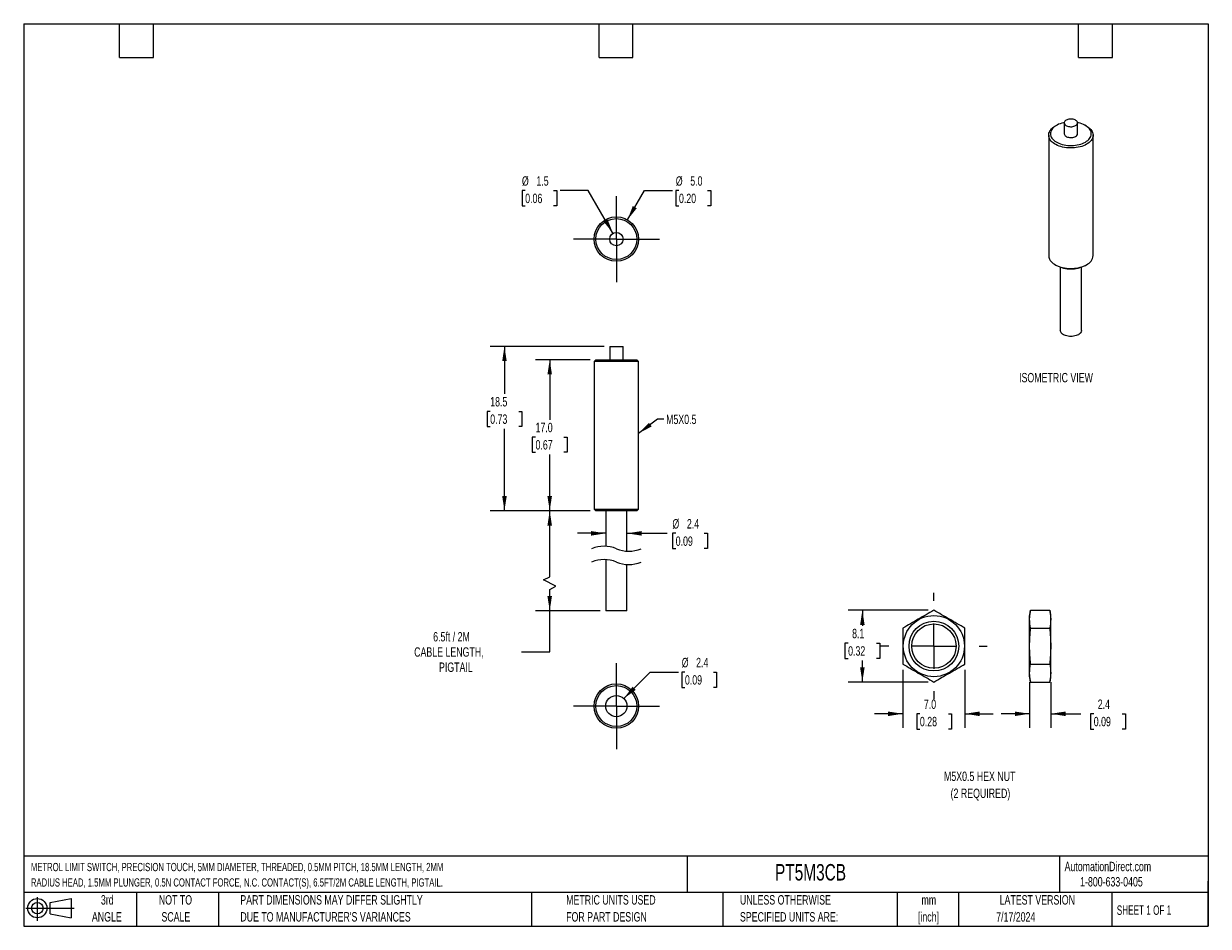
# Model space of a CAD drawing. Header units: millimetres. Extents: x 3 to 137, y 3 to 105.
import ezdxf

# ---------------------------------------------------------------- set-up
doc = ezdxf.new("R2010")
doc.units = ezdxf.units.MM
doc.header["$LTSCALE"] = 0.5
doc.linetypes.add('CENTERX2', pattern=[20.32, 12.7, -2.54, 2.54, -2.54])
doc.layers.add('CENTER', color=40, linetype='CENTERX2')
doc.layers.add('DIMENSIONS', color=140, linetype='Continuous', lineweight=25)
doc.layers.add('TEXT', color=140, linetype='Continuous', lineweight=25)
doc.styles.add('SLDTEXTSTYLE0', font='TXT', dxfattribs={"width": 0.7})
doc.styles.add('SLDTEXTSTYLE1', font='TXT', dxfattribs={"width": 0.65})
doc.dimstyles.new('SLDDIMSTYLE0', dxfattribs={"dimtxt": 1.079004, "dimasz": 1.651, "dimexe": 0, "dimexo": 0.0625, "dimgap": 0.269751, "dimtad": 0, "dimtih": 1, "dimtoh": 1, "dimrnd": 1e-09, "dimzin": 12, "dimdsep": 46, "dimtxsty": 'SLDTEXTSTYLE0', "dimsah": 1, "dimcen": 0, "dimadec": 0, "dimazin": 3, "dimtfac": 1, "dimtofl": 0, "dimtmove": 0, "dimatfit": 3, "dimfxl": 0, "dimfrac": 2, "dimtolj": 1, "dimtzin": 12, "dimarcsym": 0})
doc.dimstyles.new('SLDDIMSTYLE1', dxfattribs={"dimtxt": 1.079004, "dimasz": 1.651, "dimexe": 0, "dimexo": 0.0625, "dimgap": 0.269751, "dimtad": 0, "dimtih": 1, "dimtoh": 1, "dimrnd": 1e-09, "dimzin": 12, "dimdsep": 46, "dimtxsty": 'SLDTEXTSTYLE0', "dimsah": 1, "dimcen": 0.09, "dimadec": 0, "dimazin": 3, "dimtfac": 1, "dimtofl": 0, "dimtmove": 0, "dimatfit": 3, "dimfxl": 0, "dimfrac": 2, "dimtolj": 1, "dimtzin": 12, "dimarcsym": 0})
doc.dimstyles.new('SLDDIMSTYLE2', dxfattribs={"dimtxt": 1.079004, "dimasz": 1.651, "dimexe": 0, "dimexo": 0.0625, "dimgap": 0.269751, "dimtad": 0, "dimtih": 1, "dimtoh": 1, "dimrnd": 1e-09, "dimzin": 4, "dimdsep": 46, "dimtxsty": 'SLDTEXTSTYLE0', "dimsah": 1, "dimcen": 0.09, "dimadec": 0, "dimazin": 1, "dimtfac": 1, "dimtofl": 0, "dimtmove": 0, "dimatfit": 3, "dimfxl": 0, "dimfrac": 2, "dimtolj": 1, "dimtzin": 12, "dimarcsym": 0})
doc.dimstyles.new('SLDDIMSTYLE3', dxfattribs={"dimtxt": 1.079004, "dimasz": 1.651, "dimexe": 0, "dimexo": 0.0625, "dimgap": 0.269751, "dimtad": 0, "dimtih": 1, "dimtoh": 1, "dimrnd": 1e-09, "dimzin": 12, "dimdsep": 46, "dimtxsty": 'SLDTEXTSTYLE0', "dimsah": 1, "dimcen": 0.09, "dimadec": 0, "dimazin": 3, "dimtfac": 1, "dimtmove": 0, "dimatfit": 0, "dimfxl": 0, "dimfrac": 2, "dimtolj": 1, "dimtzin": 12, "dimarcsym": 0})
doc.dimstyles.new('SLDDIMSTYLE4', dxfattribs={"dimtxt": 1.079004, "dimasz": 1.651, "dimexe": 0, "dimexo": 0.0625, "dimgap": 0.269751, "dimtad": 0, "dimtih": 1, "dimtoh": 1, "dimrnd": 1e-09, "dimzin": 4, "dimdsep": 46, "dimtxsty": 'SLDTEXTSTYLE0', "dimsah": 1, "dimcen": 0, "dimadec": 0, "dimazin": 1, "dimtfac": 1, "dimtofl": 0, "dimtmove": 0, "dimatfit": 3, "dimfxl": 0, "dimfrac": 2, "dimtolj": 1, "dimtzin": 12, "dimarcsym": 0})
doc.dimstyles.new('SLDDIMSTYLE5', dxfattribs={"dimtxt": 1.079004, "dimasz": 1.651, "dimexe": 0, "dimexo": 0.0625, "dimgap": 0.269751, "dimtad": 0, "dimtih": 1, "dimtoh": 1, "dimrnd": 1e-09, "dimzin": 4, "dimdsep": 46, "dimtxsty": 'SLDTEXTSTYLE0', "dimsah": 1, "dimcen": 0.09, "dimadec": 0, "dimazin": 1, "dimtfac": 1, "dimtmove": 0, "dimatfit": 0, "dimfxl": 0, "dimfrac": 2, "dimtolj": 1, "dimtzin": 12, "dimarcsym": 0})

# ---------------------------------------------------------------- blocks, each defined once
blk = doc.blocks.new('Block11')
at = {"color": 7, "linetype": 'Continuous', "lineweight": 18}
for p, q in [((0, 1.44), (5.44, 1.44)), ((1.29, 2.66), (1.29, 0)), ((2.74, 2.08), (5.09, 2.52)), ((2.74, 0.8), (2.74, 2.08)), ((5.09, 2.52), (5.09, 0.37)), ((2.74, 0.8), (5.09, 0.37))]:
    blk.add_line(p, q, dxfattribs=at)
for radius in [1.08, 0.643]:
    blk.add_circle((1.29, 1.44), radius, dxfattribs=at)
blk = doc.blocks.new('Block12')
at = {"color": 7, "linetype": 'Continuous'}
blk.add_blockref('Block11', (0, 0), dxfattribs=at)
blk = doc.blocks.new('_D')
at = {"layer": 'DIMENSIONS'}
for p, q in [((70.73, 28.81), (73.71, 31.79)), ((73.71, 31.79), (76.89, 31.79)), ((77.61, 31.79), (77.25, 31.79)), ((77.25, 31.79), (77.25, 30.07)), ((80.82, 31.79), (81.18, 31.79)), ((81.18, 31.79), (81.18, 30.07)), ((77.25, 30.07), (77.61, 30.07)), ((81.18, 30.07), (80.82, 30.07))]:
    blk.add_line(p, q, dxfattribs=at)
blk.add_solid([(70.73, 28.81), (72.08, 29.79), (71.72, 30.15)], dxfattribs=at)
at = {"layer": 'DIMENSIONS', "char_height": 1.058, "attachment_point": 1, "style": 'SLDTEXTSTYLE0'}
for s, insert in [('%%c', (77.25, 33.39)), ('2.4', (78.87, 33.39)), ('0.09', (77.61, 31.44))]:
    blk.add_mtext(s, dxfattribs=dict(at, insert=insert))
blk = doc.blocks.new('SW_CENTERMARKSYMBOL_0')
at = {"layer": 'CENTER', "color": 0}
for p, q in [((0, 2.54), (0, 4.84)), ((0, 0), (0, 2.54)), ((-2.54, 0), (-4.84, 0)), ((0, 0), (-2.54, 0)), ((0, 0), (0, -2.54)), ((0, 0), (2.54, 0)), ((2.54, 0), (4.84, 0)), ((0, -2.54), (0, -4.84))]:
    blk.add_line(p, q, dxfattribs=at)
blk = doc.blocks.new('_D_1')
at = {"layer": 'DIMENSIONS'}
for p, q in [((66.95, 49.95), (60.8, 49.95)), ((62.39, 42.51), (62.39, 49.95)), ((61.68, 42.16), (62.39, 42.51)), ((63.09, 41.45), (61.68, 42.16)), ((62.39, 41.1), (63.09, 41.45)), ((62.39, 38.69), (62.39, 41.1)), ((68.06, 38.69), (60.8, 38.69)), ((62.39, 34.08), (62.39, 38.69)), ((59.21, 34.08), (62.39, 34.08))]:
    blk.add_line(p, q, dxfattribs=at)
for points in [[(62.39, 49.95), (62.13, 48.29), (62.64, 48.29)], [(62.39, 38.69), (62.64, 40.34), (62.13, 40.34)]]:
    blk.add_solid(points, dxfattribs=at)
at = {"layer": 'DIMENSIONS', "attachment_point": 1, "style": 'SLDTEXTSTYLE0'}
for s, insert, char_height in [('6.5ft / 2M', (49.27, 36.3), 1.058), ('CABLE LENGTH,', (47.13, 34.58), 1.0583), ('PIGTAIL', (49.93, 32.87), 1.058)]:
    blk.add_mtext(s, dxfattribs=dict(at, insert=insert, char_height=char_height))
blk = doc.blocks.new('_D_2')
at = {"layer": 'DIMENSIONS'}
for p, q in [((66.95, 66.95), (60.8, 66.95)), ((62.39, 66.95), (62.39, 60.2)), ((60.79, 58.25), (60.42, 58.25)), ((60.42, 58.25), (60.42, 56.53)), ((63.99, 58.25), (64.35, 58.25)), ((64.35, 58.25), (64.35, 56.53)), ((60.42, 56.53), (60.79, 56.53)), ((62.39, 49.95), (62.39, 56.29)), ((64.35, 56.53), (63.99, 56.53)), ((66.95, 49.95), (60.8, 49.95))]:
    blk.add_line(p, q, dxfattribs=at)
for points in [[(62.39, 66.95), (62.13, 65.29), (62.64, 65.29)], [(62.39, 49.95), (62.64, 51.6), (62.13, 51.6)]]:
    blk.add_solid(points, dxfattribs=at)
at = {"layer": 'DIMENSIONS', "char_height": 1.058, "attachment_point": 1, "style": 'SLDTEXTSTYLE0'}
for s, insert in [('17.0', (60.79, 59.85)), ('0.67', (60.79, 57.9))]:
    blk.add_mtext(s, dxfattribs=dict(at, insert=insert))
blk = doc.blocks.new('_D_3')
at = {"layer": 'DIMENSIONS'}
for p, q in [((68.5, 68.45), (55.7, 68.45)), ((57.29, 68.45), (57.29, 63.1)), ((55.69, 61.14), (55.33, 61.14)), ((55.33, 61.14), (55.33, 59.43)), ((58.9, 61.14), (59.26, 61.14)), ((59.26, 61.14), (59.26, 59.43)), ((55.33, 59.43), (55.69, 59.43)), ((57.29, 49.95), (57.29, 59.18)), ((59.26, 59.43), (58.9, 59.43)), ((66.95, 49.95), (55.7, 49.95))]:
    blk.add_line(p, q, dxfattribs=at)
for points in [[(57.29, 68.45), (57.04, 66.79), (57.55, 66.79)], [(57.29, 49.95), (57.55, 51.6), (57.04, 51.6)]]:
    blk.add_solid(points, dxfattribs=at)
at = {"layer": 'DIMENSIONS', "char_height": 1.058, "attachment_point": 1, "style": 'SLDTEXTSTYLE0'}
for s, insert in [('18.5', (55.69, 62.75)), ('0.73', (55.69, 60.79))]:
    blk.add_mtext(s, dxfattribs=dict(at, insert=insert))
blk = doc.blocks.new('_D_4')
at = {"layer": 'DIMENSIONS'}
for p, q in [((68.7, 47.41), (65.52, 47.41)), ((71.08, 47.41), (75.6, 47.41)), ((76.57, 47.41), (76.21, 47.41)), ((76.21, 47.41), (76.21, 45.69)), ((79.78, 47.41), (80.14, 47.41)), ((80.14, 47.41), (80.14, 45.69)), ((76.21, 45.69), (76.57, 45.69)), ((80.14, 45.69), (79.78, 45.69))]:
    blk.add_line(p, q, dxfattribs=at)
for points in [[(68.7, 47.41), (67.05, 47.66), (67.05, 47.15)], [(71.08, 47.41), (72.73, 47.15), (72.73, 47.66)]]:
    blk.add_solid(points, dxfattribs=at)
at = {"layer": 'DIMENSIONS', "char_height": 1.058, "attachment_point": 1, "style": 'SLDTEXTSTYLE0'}
for s, insert in [('%%c', (76.2, 49.01)), ('2.4', (77.83, 49.01)), ('0.09', (76.57, 47.06))]:
    blk.add_mtext(s, dxfattribs=dict(at, insert=insert))
blk = doc.blocks.new('_D_5')
at = {"layer": 'DIMENSIONS'}
for p, q in [((71.14, 82.69), (73.04, 85.99)), ((73.04, 85.99), (76.22, 85.99)), ((76.94, 85.99), (76.58, 85.99)), ((76.58, 85.99), (76.58, 84.28)), ((80.15, 85.99), (80.51, 85.99)), ((80.51, 85.99), (80.51, 84.28)), ((76.58, 84.28), (76.94, 84.28)), ((80.51, 84.28), (80.15, 84.28))]:
    blk.add_line(p, q, dxfattribs=at)
blk.add_solid([(71.14, 82.69), (72.18, 84), (71.74, 84.25)], dxfattribs=at)
at = {"layer": 'DIMENSIONS', "char_height": 1.058, "attachment_point": 1, "style": 'SLDTEXTSTYLE0'}
for s, insert in [('%%c', (76.58, 87.6)), ('5.0', (78.21, 87.6)), ('0.20', (76.94, 85.64))]:
    blk.add_mtext(s, dxfattribs=dict(at, insert=insert))
blk = doc.blocks.new('_D_6')
at = {"layer": 'DIMENSIONS'}
for p, q in [((59.63, 85.99), (59.27, 85.99)), ((59.27, 85.99), (59.27, 84.28)), ((62.83, 85.99), (63.2, 85.99)), ((63.2, 85.99), (63.2, 84.28)), ((66.73, 85.99), (63.56, 85.99)), ((69.51, 81.18), (66.73, 85.99)), ((59.27, 84.28), (59.63, 84.28)), ((63.2, 84.28), (62.83, 84.28))]:
    blk.add_line(p, q, dxfattribs=at)
blk.add_solid([(69.51, 81.18), (68.91, 82.74), (68.47, 82.48)], dxfattribs=at)
at = {"layer": 'DIMENSIONS', "char_height": 1.058, "attachment_point": 1, "style": 'SLDTEXTSTYLE0'}
for s, insert in [('%%c', (59.26, 87.6)), ('1.5', (60.89, 87.6)), ('0.06', (59.63, 85.64))]:
    blk.add_mtext(s, dxfattribs=dict(at, insert=insert))
blk = doc.blocks.new('SW_CENTERMARKSYMBOL_1')
at = {"layer": 'CENTER', "color": 0}
for p, q in [((0, 2.54), (0, 4.84)), ((0, 0), (0, 2.54)), ((-2.54, 0), (-4.84, 0)), ((0, 0), (-2.54, 0)), ((0, 0), (0, -2.54)), ((0, 0), (2.54, 0)), ((2.54, 0), (4.84, 0)), ((0, -2.54), (0, -4.84))]:
    blk.add_line(p, q, dxfattribs=at)
blk = doc.blocks.new('_D_7')
at = {"layer": 'DIMENSIONS'}
for p, q in [((102.13, 32.06), (102.13, 25.51)), ((109.13, 32.06), (109.13, 25.51)), ((102.13, 27.1), (98.96, 27.1)), ((104.06, 27.1), (103.7, 27.1)), ((103.7, 27.1), (103.7, 25.38)), ((107.27, 27.1), (107.63, 27.1)), ((107.63, 27.1), (107.63, 25.38)), ((109.13, 27.1), (112.31, 27.1)), ((103.7, 25.38), (104.06, 25.38)), ((107.63, 25.38), (107.27, 25.38))]:
    blk.add_line(p, q, dxfattribs=at)
for points in [[(102.13, 27.1), (100.48, 27.35), (100.48, 26.84)], [(109.13, 27.1), (110.78, 26.84), (110.78, 27.35)]]:
    blk.add_solid(points, dxfattribs=at)
at = {"layer": 'DIMENSIONS', "char_height": 1.058, "attachment_point": 1, "style": 'SLDTEXTSTYLE0'}
for s, insert in [('7.0', (104.51, 28.7)), ('0.28', (104.06, 26.75))]:
    blk.add_mtext(s, dxfattribs=dict(at, insert=insert))
blk = doc.blocks.new('_D_8')
at = {"layer": 'DIMENSIONS'}
for p, q in [((105, 38.76), (96, 38.76)), ((97.58, 38.76), (97.58, 37.01)), ((95.98, 35.05), (95.62, 35.05)), ((95.62, 35.05), (95.62, 33.33)), ((99.19, 35.05), (99.55, 35.05)), ((99.55, 35.05), (99.55, 33.33)), ((95.62, 33.33), (95.98, 33.33)), ((97.58, 30.67), (97.58, 33.09)), ((99.55, 33.33), (99.19, 33.33)), ((105, 30.67), (96, 30.67))]:
    blk.add_line(p, q, dxfattribs=at)
for points in [[(97.58, 38.76), (97.33, 37.1), (97.84, 37.1)], [(97.58, 30.67), (97.84, 32.32), (97.33, 32.32)]]:
    blk.add_solid(points, dxfattribs=at)
at = {"layer": 'DIMENSIONS', "char_height": 1.058, "attachment_point": 1, "style": 'SLDTEXTSTYLE0'}
for s, insert in [('8.1', (96.43, 36.66)), ('0.32', (95.98, 34.7))]:
    blk.add_mtext(s, dxfattribs=dict(at, insert=insert))
blk = doc.blocks.new('SW_CENTERMARKSYMBOL_2')
at = {"layer": 'CENTER', "color": 0}
for p, q in [((0, 5.08), (0, 5.98)), ((0, 0), (0, 2.54)), ((-5.08, 0), (-5.98, 0)), ((0, 0), (-2.54, 0)), ((0, 0), (0, -2.54)), ((0, 0), (2.54, 0)), ((5.08, 0), (5.98, 0)), ((0, -5.08), (0, -5.98))]:
    blk.add_line(p, q, dxfattribs=at)
blk = doc.blocks.new('_D_9')
at = {"layer": 'DIMENSIONS'}
for p, q in [((116.4, 30.64), (116.4, 25.51)), ((118.8, 30.64), (118.8, 25.51)), ((116.4, 27.1), (113.22, 27.1)), ((118.8, 27.1), (122.17, 27.1)), ((123.63, 27.1), (123.27, 27.1)), ((123.27, 27.1), (123.27, 25.38)), ((126.84, 27.1), (127.2, 27.1)), ((127.2, 27.1), (127.2, 25.38)), ((123.27, 25.38), (123.63, 25.38)), ((127.2, 25.38), (126.84, 25.38))]:
    blk.add_line(p, q, dxfattribs=at)
for points in [[(116.4, 27.1), (114.75, 27.35), (114.75, 26.84)], [(118.8, 27.1), (120.45, 26.84), (120.45, 27.35)]]:
    blk.add_solid(points, dxfattribs=at)
at = {"layer": 'DIMENSIONS', "char_height": 1.058, "attachment_point": 1, "style": 'SLDTEXTSTYLE0'}
for s, insert in [('2.4', (124.08, 28.7)), ('0.09', (123.63, 26.75))]:
    blk.add_mtext(s, dxfattribs=dict(at, insert=insert))

msp = doc.modelspace()

# ---------------------------------------------------------------- linework, layer by layer
for p, q in [((120.306, 93.614), (120.306, 92.389)), ((121.806, 92.389), (121.806, 93.614)), ((118.556, 92.225), (118.556, 78.671)), ((119.429, 93.327), (119.288, 93.246)), ((122.824, 93.246), (122.683, 93.327)), ((123.556, 78.671), (123.556, 92.225)), ((119.288, 77.65), (119.429, 77.569)), ((119.865, 77.371), (119.865, 70.257)), ((122.247, 70.257), (122.247, 77.371)), ((122.683, 77.569), (122.824, 77.65)), ((69.139, 68.445), (69.139, 66.945)), ((69.139, 68.445), (70.639, 68.445)), ((70.639, 66.945), (70.639, 68.445)), ((67.589, 66.945), (67.389, 66.745)), ((67.389, 66.745), (67.389, 50.145)), ((72.389, 66.745), (67.389, 66.745)), ((67.589, 66.945), (72.189, 66.945)), ((72.389, 66.745), (72.189, 66.945)), ((72.389, 50.145), (72.389, 66.745)), ((67.389, 50.145), (67.589, 49.945)), ((67.389, 50.145), (72.389, 50.145)), ((72.189, 49.945), (67.589, 49.945)), ((68.698, 49.945), (68.698, 45.947)), ((71.079, 45.403), (71.079, 49.945)), ((72.189, 49.945), (72.389, 50.145)), ((68.698, 44.447), (68.698, 38.69)), ((71.079, 38.69), (71.079, 43.903)), ((71.079, 38.69), (68.698, 38.69)), ((116.517, 38.755), (116.397, 38.155)), ((116.517, 38.755), (118.678, 38.755)), ((118.797, 38.155), (118.678, 38.755)), ((116.397, 34.714), (116.397, 38.155)), ((118.797, 34.714), (118.797, 38.155)), ((116.517, 36.735), (118.678, 36.735)), ((116.397, 31.272), (116.397, 34.714)), ((118.797, 31.272), (118.797, 34.714)), ((116.517, 32.693), (118.678, 32.693)), ((116.397, 31.272), (116.517, 30.672)), ((116.517, 30.672), (118.678, 30.672)), ((118.678, 30.672), (118.797, 31.272))]:
    msp.add_line(p, q)
at = {"flags": 128}
for points in [[(120.308, 93.644), (120.239, 93.63), (120.041, 93.58), (119.852, 93.52), (119.674, 93.45), (119.508, 93.371), (119.355, 93.283), (119.218, 93.187), (119.096, 93.084), (118.992, 92.975), (118.906, 92.861), (118.839, 92.742), (118.792, 92.621), (118.764, 92.498), (118.756, 92.373), (118.769, 92.249), (118.802, 92.126), (118.854, 92.005), (118.926, 91.888), (119.017, 91.775), (119.125, 91.667), (119.251, 91.566), (119.392, 91.472), (119.548, 91.386), (119.717, 91.309), (119.898, 91.241), (120.089, 91.184), (120.289, 91.137), (120.496, 91.101), (120.707, 91.076), (120.921, 91.063), (121.137, 91.062), (121.352, 91.072), (121.564, 91.094), (121.772, 91.127), (121.973, 91.171), (122.167, 91.226), (122.351, 91.291), (122.523, 91.366), (122.682, 91.45), (122.682, 91.45)], [(121.586, 93.307), (121.666, 93.362), (121.73, 93.423), (121.775, 93.49), (121.8, 93.56), (121.805, 93.631), (121.79, 93.702), (121.755, 93.771), (121.7, 93.835), (121.628, 93.893), (121.541, 93.944), (121.44, 93.985), (121.329, 94.017), (121.21, 94.037), (121.087, 94.046), (120.963, 94.043), (120.842, 94.028), (120.727, 94.002), (120.62, 93.966), (120.526, 93.92), (120.446, 93.865), (120.382, 93.804), (120.337, 93.737), (120.312, 93.667), (120.307, 93.596), (120.322, 93.525), (120.357, 93.456), (120.412, 93.392), (120.484, 93.334), (120.571, 93.283), (120.672, 93.242), (120.783, 93.21), (120.902, 93.19), (121.025, 93.181), (121.149, 93.184), (121.27, 93.199), (121.385, 93.225), (121.492, 93.261), (121.586, 93.307)], [(122.682, 91.45), (122.828, 91.542), (122.957, 91.641), (123.07, 91.747), (123.165, 91.859), (123.242, 91.975), (123.299, 92.095), (123.337, 92.218), (123.355, 92.342), (123.352, 92.466), (123.329, 92.59), (123.287, 92.712), (123.224, 92.831), (123.143, 92.947), (123.043, 93.057), (122.926, 93.162), (122.793, 93.259), (122.644, 93.349), (122.481, 93.431), (122.306, 93.503), (122.119, 93.566), (121.924, 93.618), (121.804, 93.644)], [(122.824, 91.205), (122.658, 91.118), (122.48, 91.039), (122.29, 90.97), (122.09, 90.911), (121.882, 90.863), (121.667, 90.826), (121.447, 90.8), (121.224, 90.785), (121, 90.783), (120.776, 90.791), (120.555, 90.812), (120.337, 90.843), (120.125, 90.886), (119.921, 90.939), (119.726, 91.003), (119.542, 91.077), (119.369, 91.16), (119.211, 91.252), (119.067, 91.351), (118.939, 91.458), (118.829, 91.57), (118.736, 91.688), (118.662, 91.81), (118.607, 91.936), (118.572, 92.064), (118.557, 92.193), (118.562, 92.322), (118.587, 92.451), (118.632, 92.578), (118.696, 92.702), (118.78, 92.822), (118.882, 92.938), (119.001, 93.047), (119.137, 93.15), (119.288, 93.246)], [(120.306, 92.389), (120.307, 92.371), (120.322, 92.3), (120.357, 92.231), (120.412, 92.167), (120.484, 92.109), (120.571, 92.058), (120.672, 92.017), (120.783, 91.985), (120.902, 91.965), (121.025, 91.956), (121.149, 91.959), (121.27, 91.974), (121.385, 92), (121.492, 92.036), (121.586, 92.083)], [(122.824, 93.246), (122.901, 93.199), (123.045, 93.1), (123.173, 92.993), (123.284, 92.881), (123.376, 92.763), (123.45, 92.64), (123.505, 92.515), (123.54, 92.387), (123.555, 92.258), (123.55, 92.128), (123.525, 92), (123.48, 91.873), (123.416, 91.749), (123.332, 91.629), (123.23, 91.513), (123.111, 91.403), (122.975, 91.3), (122.824, 91.205)], [(118.556, 78.671), (118.557, 78.638), (118.572, 78.509), (118.607, 78.381), (118.662, 78.256), (118.736, 78.134), (118.829, 78.016), (118.939, 77.903), (119.067, 77.797), (119.211, 77.697), (119.369, 77.606), (119.542, 77.523), (119.726, 77.449), (119.921, 77.385), (120.125, 77.331), (120.337, 77.289), (120.555, 77.257), (120.776, 77.237), (121, 77.228), (121.224, 77.231), (121.447, 77.245), (121.667, 77.271), (121.882, 77.309), (122.09, 77.357), (122.29, 77.416), (122.48, 77.484), (122.658, 77.563), (122.824, 77.65)], [(122.247, 70.257), (122.236, 70.167), (122.206, 70.079), (122.156, 69.994), (122.087, 69.913), (122.001, 69.839), (121.898, 69.771), (121.781, 69.712), (121.651, 69.662), (121.512, 69.622), (121.364, 69.593), (121.211, 69.576), (121.056, 69.57), (120.901, 69.576), (120.748, 69.593), (120.6, 69.622), (120.461, 69.662), (120.331, 69.712), (120.214, 69.771), (120.111, 69.839), (120.025, 69.913), (119.956, 69.994), (119.906, 70.079), (119.876, 70.167), (119.865, 70.257)]]:
    msp.add_lwpolyline(points, dxfattribs=at)
for centre, radius in [((69.889, 80.53), 2.5), ((69.889, 80.53), 2.3), ((69.889, 80.53), 0.75), ((105.633, 34.714), 3.441), ((105.633, 34.714), 2.8), ((105.633, 34.714), 2.5), ((69.889, 27.963), 2.5), ((69.889, 27.963), 2.3), ((69.889, 27.963), 1.191)]:
    msp.add_circle(centre, radius)
for centre, radius, start, end in [((121.437, 92.422), 0.371, 293.78102, 354.89884), ((121.056, 80.696), 3.525, 242.52095, 297.47368), ((122.317, 78.787), 1.245, 294.04326, 354.63659)]:
    msp.add_arc(centre, radius, start, end)
for points in [[(105.633, 38.755), (105.05, 38.418), (103.883, 37.745), (102.716, 37.071), (102.133, 36.735)], [(109.133, 36.735), (108.55, 37.071), (107.383, 37.745), (106.216, 38.418), (105.633, 38.755)], [(116.517, 36.735), (116.45, 37.071), (116.368, 37.745), (116.45, 38.418), (116.517, 38.755)], [(118.678, 38.755), (118.745, 38.418), (118.826, 37.745), (118.745, 37.071), (118.678, 36.735)], [(102.133, 32.693), (102.716, 32.356), (103.883, 31.683), (105.05, 31.009), (105.633, 30.672)], [(105.633, 30.672), (106.216, 31.009), (107.383, 31.683), (108.55, 32.356), (109.133, 32.693)], [(116.517, 30.672), (116.45, 31.009), (116.368, 31.683), (116.45, 32.356), (116.517, 32.693)], [(118.678, 32.693), (118.745, 32.356), (118.826, 31.683), (118.745, 31.009), (118.678, 30.672)]]:
    msp.add_open_spline(points, degree=3)
for points in [[(102.133, 36.735), (102.133, 36.066), (102.133, 35.396), (102.133, 34.047), (102.133, 33.367), (102.133, 32.693)], [(109.133, 32.693), (109.133, 33.361), (109.133, 34.032), (109.133, 35.381), (109.133, 36.061), (109.133, 36.735)], [(116.517, 32.693), (116.45, 33.361), (116.409, 34.032), (116.409, 35.381), (116.45, 36.061), (116.517, 36.735)], [(118.678, 36.735), (118.744, 36.066), (118.785, 35.396), (118.786, 34.047), (118.745, 33.367), (118.678, 32.693)]]:
    msp.add_open_spline(points, degree=3, knots=[0, 0, 0, 0, 0.5, 0.5, 1, 1, 1, 1])
at = {"layer": 'DIMENSIONS', "flags": 128}
msp.add_lwpolyline([(75.222, 60.248), (74.532, 60.248), (72.389, 58.661)], dxfattribs=at)
at = {"layer": 'DIMENSIONS', "color": 140}
for centre, start, end in [((68.5, 42.341), 67.38014, 112.61986), ((71.278, 49.009), 247.38014, 292.61986), ((68.5, 40.841), 67.38014, 112.61986), ((71.278, 47.509), 247.38014, 292.61986)]:
    msp.add_arc(centre, 3.612, start, end, dxfattribs=at)
at = {"layer": 'DIMENSIONS'}
msp.add_solid([(72.389, 58.661), (73.867, 59.439), (73.565, 59.847)], dxfattribs=at)
at = {"layer": 'TEXT'}
for p, q in [((3.175, 104.775), (136.525, 104.775)), ((3.175, 104.775), (3.175, 3.175)), ((13.97, 100.965), (13.97, 104.775)), ((17.78, 100.965), (17.78, 104.775)), ((67.945, 100.965), (67.945, 104.775)), ((71.755, 100.965), (71.755, 104.775)), ((121.92, 100.965), (121.92, 104.775)), ((125.73, 100.965), (125.73, 104.775)), ((136.525, 104.775), (136.525, 3.175)), ((13.97, 100.965), (17.78, 100.965)), ((67.945, 100.965), (71.755, 100.965)), ((121.92, 100.965), (125.73, 100.965)), ((136.525, 11.063), (3.175, 11.063)), ((77.879, 11.063), (77.879, 6.985)), ((119.788, 11.063), (119.788, 6.985)), ((136.525, 3.175), (136.525, 8.255)), ((136.525, 6.985), (3.175, 6.985)), ((15.875, 6.985), (15.875, 3.175)), ((25.106, 6.985), (25.106, 3.175)), ((60.323, 6.985), (60.323, 3.175)), ((81.89, 6.985), (81.89, 3.175)), ((101.512, 6.985), (101.512, 3.175)), ((108.406, 6.985), (108.406, 3.175)), ((125.674, 6.985), (125.674, 3.175)), ((3.175, 3.175), (136.525, 3.175))]:
    msp.add_line(p, q, dxfattribs=at)

# ---------------------------------------------------------------- block references
at = {"layer": 'CENTER'}
for name, p in [('SW_CENTERMARKSYMBOL_1', (69.889, 80.53)), ('SW_CENTERMARKSYMBOL_2', (105.633, 34.714)), ('SW_CENTERMARKSYMBOL_0', (69.889, 27.963))]:
    msp.add_blockref(name, p, dxfattribs=at)
at = {"layer": 'TEXT'}
msp.add_blockref('Block12', (3.419, 3.777), dxfattribs=at)

# ---------------------------------------------------------------- texts
at = {"color": 179, "linetype": 'Continuous', "lineweight": 18, "char_height": 1.05833, "attachment_point": 1, "style": 'SLDTEXTSTYLE0'}
for s, insert in [('AutomationDirect.com', (120.347, 10.438)), ('1-800-633-0405', (122.096, 8.719))]:
    msp.add_mtext(s, dxfattribs=dict(at, insert=insert))
at = {"layer": 'DIMENSIONS', "style": 'SLDTEXTSTYLE0'}
for s, insert, char_height, attachment_point in [('ISOMETRIC VIEW', (115.224, 65.464), 1.05833, 1), ('M5X0.5', (75.492, 60.766), 1.0583, 1), ('M5X0.5 HEX NUT', (110.792, 20.587), 1.05833, 2), ('(2 REQUIRED)', (110.873, 18.676), 1.05833, 2)]:
    msp.add_mtext(s, dxfattribs=dict(at, insert=insert, char_height=char_height, attachment_point=attachment_point))
at = {"layer": 'TEXT'}
for s, insert, char_height, attachment_point, style in [('METROL LIMIT SWITCH, PRECISION TOUCH, 5MM DIAMETER, THREADED, 0.5MM PITCH, 18.5MM LENGTH, 2MM', (3.983, 10.31), 0.92604, 1, 'SLDTEXTSTYLE0'), ('PT5M3CB', (87.751, 10.182), 1.8521, 1, 'SLDTEXTSTYLE0'), ('RADIUS HEAD, 1.5MM PLUNGER, 0.5N CONTACT FORCE, N.C. CONTACT(S), 6.5FT/2M CABLE LENGTH, PIGTAIL.', (3.983, 8.575), 0.92604, 1, 'SLDTEXTSTYLE0'), ('3rd', (12.581, 6.682), 1.0583, 2, 'SLDTEXTSTYLE0'), ('NOT TO', (20.258, 6.682), 1.0583, 2, 'SLDTEXTSTYLE0'), ('PART DIMENSIONS MAY DIFFER SLIGHTLY', (27.56, 6.682), 1.05833, 1, 'SLDTEXTSTYLE0'), ('METRIC UNITS USED', (64.239, 6.682), 1.05833, 1, 'SLDTEXTSTYLE0'), ('UNLESS OTHERWISE', (83.804, 6.682), 1.05833, 1, 'SLDTEXTSTYLE0'), ('LATEST VERSION', (117.276, 6.682), 1.05833, 2, 'SLDTEXTSTYLE0'), ('mm', (105.065, 6.681), 1.0583, 2, 'SLDTEXTSTYLE0'), ('SHEET 1 OF 1', (126.221, 5.526), 1.05833, 1, 'SLDTEXTSTYLE1'), ('ANGLE', (12.532, 4.771), 1.0583, 2, 'SLDTEXTSTYLE0'), ('SCALE', (20.306, 4.771), 1.0583, 2, 'SLDTEXTSTYLE0'), ("DUE TO MANUFACTURER'S VARIANCES", (27.56, 4.771), 1.05833, 1, 'SLDTEXTSTYLE0'), ('FOR PART DESIGN', (64.239, 4.771), 1.05833, 1, 'SLDTEXTSTYLE0'), ('SPECIFIED UNITS ARE:', (83.804, 4.771), 1.05833, 1, 'SLDTEXTSTYLE0'), ('[inch]', (105.023, 4.77), 1.0583, 2, 'SLDTEXTSTYLE0'), ('7/17/2024', (114.851, 4.764), 1.0583, 2, 'SLDTEXTSTYLE0')]:
    msp.add_mtext(s, dxfattribs=dict(at, insert=insert, char_height=char_height, attachment_point=attachment_point, style=style))

# ---------------------------------------------------------------- dimensions: what is measured, and where the dimension line sits
at = {"layer": 'DIMENSIONS'}
for p1, p2, dimstyle, picture, middle in [((70.264, 79.88), (69.514, 81.179), 'SLDDIMSTYLE0', '_D_6', (61.231, 85.994)), ((68.639, 78.365), (71.139, 82.695), 'SLDDIMSTYLE4', '_D_5', (78.547, 85.994)), ((69.047, 27.121), (70.731, 28.805), 'SLDDIMSTYLE0', '_D', (79.215, 31.786))]:
    dim = msp.add_diameter_dim_2p(p1=p1, p2=p2, dimstyle=dimstyle, dxfattribs=at)
    dim.commit()
    dim.dimension.update_dxf_attribs({"geometry": picture, "text_midpoint": middle, "dimtype": 163})
for base, p1, p2, dimstyle, picture, middle in [((57.292, 68.445), (67.589, 49.945), (69.139, 68.445), 'SLDDIMSTYLE1', '_D_3', (57.292, 61.141)), ((62.389, 66.945), (67.589, 49.945), (67.589, 66.945), 'SLDDIMSTYLE2', '_D_2', (62.389, 58.247)), ((97.583, 38.755), (105.633, 30.672), (105.633, 38.755), 'SLDDIMSTYLE1', '_D_8', (97.583, 35.05))]:
    dim = msp.add_linear_dim(base=base, p1=p1, p2=p2, angle=90, dimstyle=dimstyle, dxfattribs=at)
    dim.commit()
    dim.dimension.update_dxf_attribs({"geometry": picture, "text_midpoint": middle, "dimtype": 160})
dim = msp.add_linear_dim(base=(62.389, 49.945), p1=(68.698, 38.69), p2=(67.589, 49.945), angle=90, text='6.5ft / 2M\\PCABLE LENGTH,\\PPIGTAIL', dimstyle='SLDDIMSTYLE1', dxfattribs=at)
dim.commit()
dim.dimension.update_dxf_attribs({"geometry": '_D_1', "text_midpoint": (62.389, 34.075), "dimtype": 160})
dim = msp.add_linear_dim(base=(71.079, 47.407), p1=(68.698, 49.945), p2=(71.079, 49.945), text='%%c<>', dimstyle='SLDDIMSTYLE3', dxfattribs=at)
dim.commit()
dim.dimension.update_dxf_attribs({"geometry": '_D_4', "text_midpoint": (78.173, 47.407), "dimtype": 160})
for base, p1, p2, dimstyle, picture, middle in [((109.133, 27.097), (102.133, 32.693), (109.133, 32.693), 'SLDDIMSTYLE5', '_D_7', (105.664, 27.097)), ((118.797, 27.097), (116.397, 31.272), (118.797, 31.272), 'SLDDIMSTYLE3', '_D_9', (125.237, 27.097))]:
    dim = msp.add_linear_dim(base=base, p1=p1, p2=p2, dimstyle=dimstyle, dxfattribs=at)
    dim.commit()
    dim.dimension.update_dxf_attribs({"geometry": picture, "text_midpoint": middle, "dimtype": 160})

doc.saveas('drawing.dxf')
